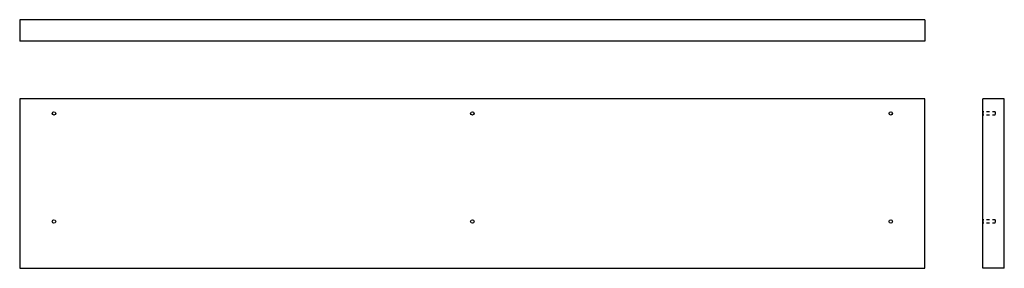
# Model space of a CAD drawing. Header units: inches. Extents: x 0 to 34.1, y 0 to 8.6.
import ezdxf

# ---------------------------------------------------------------- set-up
doc = ezdxf.new("R2010")
doc.units = ezdxf.units.IN
doc.header["$LTSCALE"] = 0.935
doc.header["$MEASUREMENT"] = 0
doc.linetypes.add('HIDDEN', pattern=[0.2, 0.1, -0.1])
doc.layers.get('0').update_dxf_attribs({"linetype": 'CONTINUOUS'})
doc.layers.add('03_ALL_AXES', color=7, linetype='CONTINUOUS')

msp = doc.modelspace()

# ---------------------------------------------------------------- linework, layer by layer
at = {"color": 7, "linetype": 'Continuous'}
for p, q in [((0, 8.625), (0, 7.875)), ((31.375, 8.625), (0, 8.625)), ((31.375, 8.625), (31.375, 7.875)), ((31.375, 7.875), (0, 7.875)), ((0, 5.875), (0, 0)), ((31.375, 5.875), (0, 5.875)), ((31.375, 0), (31.375, 5.875)), ((33.375, 0), (33.375, 5.875)), ((34.125, 5.875), (33.375, 5.875)), ((34.125, 0), (34.125, 5.875)), ((0, 0), (31.375, 0)), ((34.125, 0), (33.375, 0))]:
    msp.add_line(p, q, dxfattribs=at)
at = {"layer": '03_ALL_AXES', "color": 8, "linetype": 'HIDDEN'}
for p, q in [((33.375, 5.434), (33.375, 5.316)), ((33.812, 5.434), (33.375, 5.434)), ((33.812, 5.316), (33.375, 5.316)), ((33.812, 5.434), (33.812, 5.316)), ((33.812, 1.684), (33.375, 1.684)), ((33.375, 1.684), (33.375, 1.566)), ((33.812, 1.566), (33.375, 1.566)), ((33.812, 1.684), (33.812, 1.566))]:
    msp.add_line(p, q, dxfattribs=at)
at = {"layer": '03_ALL_AXES', "color": 7, "linetype": 'Continuous'}
for centre in [(1.188, 5.375), (15.688, 5.375), (30.188, 5.375), (1.188, 1.625), (15.688, 1.625), (30.188, 1.625)]:
    msp.add_circle(centre, 0.059, dxfattribs=at)

doc.saveas('drawing.dxf')
